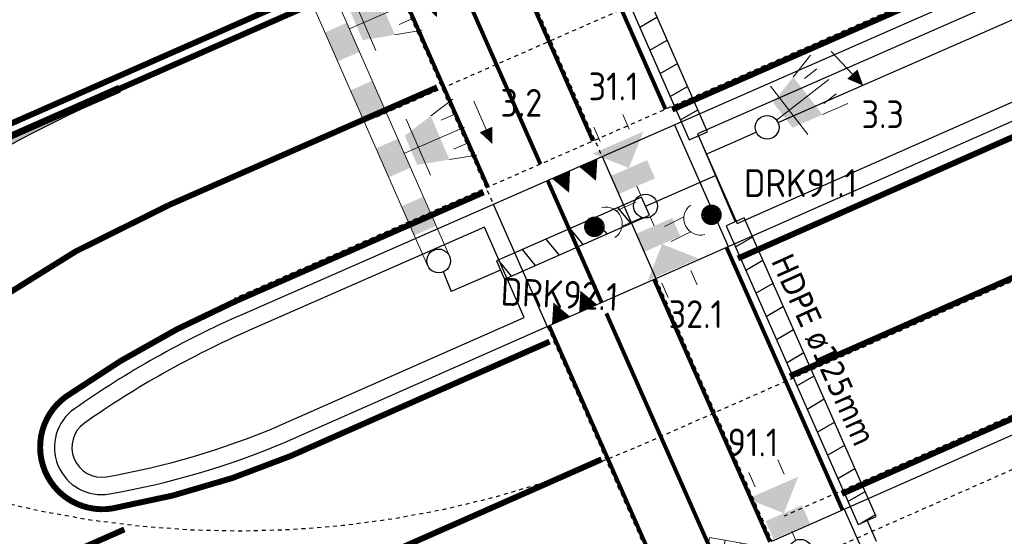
# Model space of a CAD drawing. Header units: metres. Extents: x 144112 to 146497, y 457631 to 458575.
# Tile 55 of 59: x 146258 to 146283, y 458429 to 458442. Entities that reach past the tile are written whole.
import ezdxf
from ezdxf.enums import TextEntityAlignment as Align

# ---------------------------------------------------------------- set-up
doc = ezdxf.new("R2010")
doc.units = ezdxf.units.M
doc.header["$LTSCALE"] = 0.25
for name, pattern in [('STIPPELFIJN', [0.375, 0.25, -0.125]), ('VW-1-1_STREEP', [2, 1, -1]), ('VW-1-3_STREEP', [4, 1, -3]), ('VW-3-3_STREEP', [6, 3, -3]), ('VW-3-9_STREEP', [12, 3, -9])]:
    doc.linetypes.add(name, pattern=pattern)
doc.layers.get('0').update_dxf_attribs({"linetype": 'CONTINUOUS', "lineweight": 0})
for name, color, linetype in [('BUIS', 1, 'CONTINUOUS'), ('INSTALLATIE-T-CODE', 1, 'CONTINUOUS'), ('KABEL-500', 3, 'CONTINUOUS'), ('MASTEN', 7, 'CONTINUOUS'), ('ONDERGROND', 7, 'CONTINUOUS'), ('VRI - INST-T-CODE', 1, 'CONTINUOUS'), ('VRI - MANTELBUIS', 1, 'CONTINUOUS'), ('WEG-NW-BANDEN', 7, 'CONTINUOUS'), ('WEG-NW-MARKERING', 7, 'STIPPELFIJN'), ('WEG-NW-MARKERING 1-1 STREEP DIK 15', 7, 'VW-1-1_STREEP'), ('WEG-NW-MARKERING 1-3 STREEP DIK 15', 7, 'VW-1-3_STREEP'), ('WEG-NW-MARKERING 3-3 STREEP DIK 15', 7, 'VW-3-3_STREEP'), ('WEG-NW-MARKERING 3-9 STREEP DIK 15', 7, 'VW-3-9_STREEP'), ('WEG-NW-MARKERING 50-50 STREEP DIK 10', 7, 'VW-1-1_STREEP'), ('WEG-NW-MARKERING DOORGETROKKEN DIK 10', 7, 'CONTINUOUS'), ('WEG-NW-MARKERING DOORGETROKKEN DIK 15', 7, 'CONTINUOUS'), ('WEG-NW-MARKERING HAAIENTANDEN 50CM HOOG', 7, 'CONTINUOUS'), ('WEG-NW-MARKERING VLAK', 7, 'CONTINUOUS'), ('WEG-NW-VERHARDEBERM', 42, 'STIPPELFIJN'), ('WEG-NW-VERHARDING', 42, 'CONTINUOUS'), ('X-nieuw aan te brengen lussen', 1, 'CONTINUOUS')]:
    doc.layers.add(name, color=color, linetype=linetype)
doc.layers.add('INSTALLATIE', color=3, linetype='CONTINUOUS', lineweight=0)
doc.styles.add('I020-1', font='ISO', dxfattribs={"height": 2})
doc.styles.add('NLCS-ISO-M250-T35', font='NLCS-ISO.ttf', dxfattribs={"height": 3.5})

# ---------------------------------------------------------------- blocks, each defined once
blk = doc.blocks.new('V_MAST')
blk.add_circle((0, 0), 0.3)
blk = doc.blocks.new('V_VGLNT')
for p, q in [((1.948205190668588, 0.3999999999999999), (2.348205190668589, 0.3999999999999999)), ((0.5482051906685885, 0), (0.3, 0)), ((1.948205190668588, -0.4000000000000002), (2.348205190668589, -0.4000000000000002))]:
    blk.add_line(p, q)
for points in [[(0.5482051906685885, 0.5), (1.048205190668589, 0.5), (0.5482051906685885, -0.5000000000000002), (1.048205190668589, -0.5000000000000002)], [(1.048205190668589, -1.776356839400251e-16), (1.748205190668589, 0.7000000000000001), (1.748205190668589, -0.7000000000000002)]]:
    blk.add_solid(points)
at = {"layer": 'VRI - INST-T-CODE', "style": 'I020-1'}
blk.add_attdef('INST', text='', height=1, dxfattribs=at).set_placement((4.114791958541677, -0.0007136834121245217), align=Align.MIDDLE)
blk = doc.blocks.new('V_3X30LNT_S')
for p, q in [((1.3, 0.6000000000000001), (1.979207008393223, 0.769345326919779)), ((1.5, 0.4), (1.9, 0.4)), ((0.3, 0), (1.975461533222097, 0)), ((1.5, -0.4), (1.9, -0.4)), ((1.3, -0.6000000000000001), (1.979207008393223, -0.769345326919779))]:
    blk.add_line(p, q)
blk.add_solid([(0.5000000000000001, 0.4), (0.5000000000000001, -0.4), (1.3, 0.6000000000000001), (1.3, -0.6000000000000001)])
at = {"layer": 'INSTALLATIE'}
blk.add_line((0.7000000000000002, 0.7693453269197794), (0.7000000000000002, -0.7693453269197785), dxfattribs=at)
at = {"layer": 'INSTALLATIE-T-CODE', "style": 'I020-1'}
blk.add_attdef('LNT', text='', height=1, dxfattribs=at).set_placement((3.534426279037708, -0.0006629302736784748), align=Align.MIDDLE)
blk = doc.blocks.new('V_DRKW')
for p, q in [((0.2226397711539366, 0.2010759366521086), (0.7707390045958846, 0.2010759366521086)), ((0.2112448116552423, -0.213015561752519), (0.7592209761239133, -0.213015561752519))]:
    blk.add_line(p, q)
at = {"const_width": 0.2588071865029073}
blk.add_lwpolyline([(1.294329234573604, -0.01652630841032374, 1.135206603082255), (1.553136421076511, -0.05422897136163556, 0.8439146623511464)], format="xyb", close=True, dxfattribs=at)
blk.add_arc((1.132484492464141, -0.01619201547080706), 0.4219776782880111, 101.0944281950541, 258.9055718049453)
at = {"layer": 'VRI - INST-T-CODE', "style": 'I020-1'}
for tag, p in [('INST', (4.034094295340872, -0.006399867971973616)), ('INST1', (4.034094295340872, -1.345365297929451))]:
    blk.add_attdef(tag, text='', height=1, dxfattribs=at).set_placement(p, align=Align.MIDDLE)
blk = doc.blocks.new('wachtijdvoorpeller in onderlicht')
at = {"color": 3}
for p, q in [((0.1174359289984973, -0.2760594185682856), (0.9003421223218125, -2.116455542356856)), ((0.5871796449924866, -1.380297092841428), (1.047278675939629, -1.184570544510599)), ((0.7437608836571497, -1.748376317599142), (1.203859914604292, -1.552649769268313)), ((0.9003421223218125, -2.116455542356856), (1.360441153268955, -1.920728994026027))]:
    blk.add_line(p, q, dxfattribs=at)
blk = doc.blocks.new('N237_ondergrond1')
at = {"layer": 'WEG-NW-MARKERING VLAK'}
h = blk.add_hatch(color=8, dxfattribs=at)
h.dxf.hatch_style = 1
edge = h.paths.add_edge_path()
edge.add_line((146249.7864084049, 458435.4211402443), (146250.6335928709, 458433.1588168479))
edge.add_arc((146271.5857917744, 458413.2314139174), 28.91532511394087, 112.67511595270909, 136.4360264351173, ccw=False)
edge.add_line((146260.4387795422, 458439.911746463), (146260.373601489, 458440.0597682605))
edge.add_line((146260.373601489, 458440.0597682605), (146249.7864084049, 458435.4211402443))
h = blk.add_hatch(color=8, dxfattribs=at)
h.dxf.hatch_style = 1
edge = h.paths.add_edge_path()
edge.add_line((146249.7864084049, 458435.4211402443), (146250.6335928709, 458433.1588168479))
edge.add_arc((146271.5857917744, 458413.2314139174), 28.91532511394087, 112.67511595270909, 136.4360264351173, ccw=False)
edge.add_line((146260.4387795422, 458439.911746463), (146260.373601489, 458440.0597682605))
edge.add_line((146260.373601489, 458440.0597682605), (146249.7864084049, 458435.4211402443))
at = {"layer": 'WEG-NW-BANDEN', "color": 8, "flags": 128}
for points in [[(146348.5175557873, 458471.1185942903), (146275.0119844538, 458438.8543795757), (146276.0141499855, 458436.5852805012), (146321.5535769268, 458456.6981281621)], [(146348.5175557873, 458471.1185942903), (146275.0119844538, 458438.8543795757), (146276.0141499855, 458436.5852805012), (146321.5535769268, 458456.6981281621)], [(146264.398811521, 458431.4552745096), (146270.6353900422, 458434.2097086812), (146269.627807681, 458436.4910725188), (146263.6767139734, 458433.8789254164)], [(146264.398811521, 458431.4552745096), (146270.6353900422, 458434.2097086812), (146269.627807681, 458436.4910725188), (146263.6767139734, 458433.8789254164)]]:
    blk.add_lwpolyline(points, dxfattribs=at)
blk.add_lwpolyline([(146260.0883466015, 458430.1901628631, 0.05662743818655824), (146264.4057105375, 458431.4582513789, 0.05662743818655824)], format="xyb", dxfattribs=at)
blk.add_lwpolyline([(146260.0883466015, 458430.1901628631, 0.05662743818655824), (146264.4057105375, 458431.4582513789, 0.05662743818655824)], format="xyb", dxfattribs=at)
at = {"layer": 'WEG-NW-BANDEN', "color": 8}
for centre, radius, start, end in [((146273.367051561, 458411.8020266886), 24.11, 113.6983823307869, 125.0283339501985), ((146273.367051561, 458411.8020266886), 24.11, 113.6983823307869, 125.0283339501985), ((146259.9594063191, 458430.9299890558), 0.7509782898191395, 125.0283339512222, 279.8861402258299), ((146259.9594063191, 458430.9299890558), 0.7509782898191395, 125.0283339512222, 279.8861402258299)]:
    blk.add_arc(centre, radius, start, end, dxfattribs=at)
at = {"layer": 'WEG-NW-MARKERING', "color": 8, "flags": 128}
for points in [[(146372.8441807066, 458485.7716310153), (146266.8894840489, 458439.2643388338)], [(146372.8441807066, 458485.7716310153), (146266.8894840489, 458439.2643388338)], [(146348.1361333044, 458471.9231360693), (146263.3190034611, 458434.6938752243)], [(146348.1361333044, 458471.9231360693), (146263.3190034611, 458434.6938752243)], [(146265.6559929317, 458453.9987048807), (146272.5999698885, 458438.2761808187)], [(146265.6559929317, 458453.9987048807), (146272.5999698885, 458438.2761808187)], [(146262.9126787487, 458452.7845249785), (146269.8529409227, 458437.0704119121)], [(146262.9126787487, 458452.7845249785), (146269.8529409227, 458437.0704119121)], [(146273.50701341, 458430.9521822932), (146323.2261734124, 458452.9110420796)], [(146273.50701341, 458430.9521822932), (146323.2261734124, 458452.9110420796)], [(146324.4786007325, 458450.0753012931), (146277.1980180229, 458429.1934584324)], [(146324.4786007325, 458450.0753012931), (146277.1980180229, 458429.1934584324)], [(146273.9599114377, 458435.1970067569), (146276.8889753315, 458428.5650323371)], [(146273.9599114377, 458435.1970067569), (146276.8889753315, 458428.5650323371)], [(146271.2156461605, 458433.9849803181), (146274.1447100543, 458427.3530058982)], [(146271.2156461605, 458433.9849803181), (146274.1447100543, 458427.3530058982)]]:
    blk.add_lwpolyline(points, dxfattribs=at)
at = {"layer": 'WEG-NW-MARKERING', "color": 8}
blk.add_arc((146263.4067930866, 458453.8210596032), 25, 199.4097311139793, 293.8290291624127, dxfattribs=at)
blk.add_arc((146263.4067930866, 458453.8210596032), 25, 199.4097311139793, 293.8290291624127, dxfattribs=at)
at = {"layer": 'WEG-NW-MARKERING 1-1 STREEP DIK 15', "color": 8, "ltscale": 0.25, "const_width": 0.15, "flags": 128}
blk.add_lwpolyline([(146239.0571194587, 458419.3719671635), (146260.5360688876, 458428.858314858)], dxfattribs=at)
blk.add_lwpolyline([(146239.0571194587, 458419.3719671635), (146260.5360688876, 458428.858314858)], dxfattribs=at)
at = {"layer": 'WEG-NW-MARKERING 1-3 STREEP DIK 15', "color": 8, "ltscale": 0.25, "flags": 128}
blk.add_lwpolyline([(146253.0314176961, 458431.0756955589, 0.15, 0.15, -0.09657625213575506), (146261.6858064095, 458437.0621661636, 0.15, 0.15, 0), (146268.4382409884, 458440.026050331, 0, 0, 0)], format="xyseb", dxfattribs=at)
blk.add_lwpolyline([(146253.0314176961, 458431.0756955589, 0.15, 0.15, -0.09657625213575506), (146261.6858064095, 458437.0621661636, 0.15, 0.15, 0), (146268.4382409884, 458440.026050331, 0, 0, 0)], format="xyseb", dxfattribs=at)
at = {"layer": 'WEG-NW-MARKERING 1-3 STREEP DIK 15', "color": 8, "ltscale": 0.25, "const_width": 0.15, "flags": 128}
blk.add_lwpolyline([(146083.8658349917, 458347.4455048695), (146197.6913751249, 458397.5510866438), (146272.5886824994, 458430.6286377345)], dxfattribs=at)
blk.add_lwpolyline([(146083.8658349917, 458347.4455048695), (146197.6913751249, 458397.5510866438), (146272.5886824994, 458430.6286377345)], dxfattribs=at)
at = {"layer": 'WEG-NW-MARKERING 3-3 STREEP DIK 15', "color": 8, "ltscale": 0.25, "const_width": 0.15, "flags": 128}
blk.add_lwpolyline([(146302.6871556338, 458440.368948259), (146278.6584577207, 458429.7564840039)], dxfattribs=at)
blk.add_lwpolyline([(146302.6871556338, 458440.368948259), (146278.6584577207, 458429.7564840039)], dxfattribs=at)
at = {"layer": 'WEG-NW-MARKERING 3-9 STREEP DIK 15', "color": 8, "ltscale": 0.25, "const_width": 0.15, "flags": 128}
blk.add_lwpolyline([(146277.3454290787, 458432.7294380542), (146323.1958727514, 458452.9796487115), (146354.52398784, 458467.2594697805), (146494.3887369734, 458532.8482252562)], dxfattribs=at)
blk.add_lwpolyline([(146277.3454290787, 458432.7294380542), (146323.1958727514, 458452.9796487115), (146354.52398784, 458467.2594697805), (146494.3887369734, 458532.8482252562)], dxfattribs=at)
at = {"layer": 'WEG-NW-MARKERING 50-50 STREEP DIK 10', "color": 8, "ltscale": 0.125, "const_width": 0.1, "flags": 128}
for points in [[(146274.2037342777, 458439.4715714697), (146267.578018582, 458454.4734896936)], [(146274.2037342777, 458439.4715714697), (146267.578018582, 458454.4734896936)], [(146265.9284243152, 458453.2581071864), (146272.3723816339, 458438.667725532)], [(146265.9284243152, 458453.2581071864), (146272.3723816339, 458438.667725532)], [(146264.6006936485, 458452.6753188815), (146271.0446509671, 458438.0849372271)], [(146264.6006936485, 458452.6753188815), (146271.0446509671, 458438.0849372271)], [(146263.2729629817, 458452.0925305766), (146269.7169203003, 458437.5021489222)], [(146263.2729629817, 458452.0925305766), (146269.7169203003, 458437.5021489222)], [(146278.6727477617, 458429.3528495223), (146275.7436838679, 458435.9848239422)], [(146278.6727477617, 458429.3528495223), (146275.7436838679, 458435.9848239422)], [(146273.9141736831, 458435.1768063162), (146276.8432375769, 458428.5448318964)], [(146273.9141736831, 458435.1768063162), (146276.8432375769, 458428.5448318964)], [(146272.708981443, 458434.3165670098), (146275.3350387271, 458428.3706589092)], [(146272.708981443, 458434.3165670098), (146275.3350387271, 458428.3706589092)], [(146271.2613839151, 458434.0051807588), (146274.1904478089, 458427.3732063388)], [(146271.2613839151, 458434.0051807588), (146274.1904478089, 458427.3732063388)]]:
    blk.add_lwpolyline(points, dxfattribs=at)
at = {"layer": 'WEG-NW-MARKERING DOORGETROKKEN DIK 10', "color": 8, "const_width": 0.1, "flags": 128}
blk.add_lwpolyline([(146272.5877787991, 458434.5909935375), (146271.2250735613, 458437.6764251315)], dxfattribs=at)
blk.add_lwpolyline([(146272.5877787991, 458434.5909935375), (146271.2250735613, 458437.6764251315)], dxfattribs=at)
at = {"layer": 'WEG-NW-MARKERING DOORGETROKKEN DIK 15', "color": 8, "const_width": 0.15, "flags": 128}
for points in [[(146490.04307882, 458541.846481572), (146409.9883390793, 458506.5044050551), (146348.1696191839, 458471.8559273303), (146274.3713864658, 458439.4632531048)], [(146490.04307882, 458541.846481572), (146409.9883390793, 458506.5044050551), (146348.1696191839, 458471.8559273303), (146274.3713864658, 458439.4632531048)], [(146276.0324004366, 458435.7023921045), (146321.8828441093, 458455.9526027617)], [(146276.0324004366, 458435.7023921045), (146321.8828441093, 458455.9526027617)], [(146267.0242064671, 458443.2277014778), (146250.0503722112, 458435.7537304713)], [(146267.0242064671, 458443.2277014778), (146250.0503722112, 458435.7537304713)], [(146267.145409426, 458442.9532742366), (146255.2040939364, 458437.6952377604)], [(146267.145409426, 458442.9532742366), (146255.2040939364, 458437.6952377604)], [(146269.6098695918, 458437.3732536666), (146263.3491476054, 458434.6251996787)], [(146269.6098695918, 458437.3732536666), (146263.3491476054, 458434.6251996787)]]:
    blk.add_lwpolyline(points, dxfattribs=at)
blk.add_lwpolyline([(146271.2756739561, 458433.6015462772), (146264.7251629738, 458430.7084613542, -0.05670265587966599), (146260.2253177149, 458429.3867497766, -0.7893971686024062), (146259.0581110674, 458432.2105995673, -0.04950667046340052), (146263.3491476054, 458434.6251996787)], format="xyb", dxfattribs=at)
blk.add_lwpolyline([(146271.2756739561, 458433.6015462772), (146264.7251629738, 458430.7084613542, -0.05670265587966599), (146260.2253177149, 458429.3867497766, -0.7893971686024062), (146259.0581110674, 458432.2105995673, -0.04950667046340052), (146263.3491476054, 458434.6251996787)], format="xyb", dxfattribs=at)
at = {"layer": 'WEG-NW-MARKERING HAAIENTANDEN 50CM HOOG', "color": 8, "flags": 128}
for points in [[(146272.447822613, 458437.6630674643, 0, 0.5, 0), (146272.25296776, 458438.1176554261, 0, 0, 0)], [(146272.447822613, 458437.6630674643, 0, 0.5, 0), (146272.25296776, 458438.1176554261, 0, 0, 0)], [(146271.7672363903, 458437.3637856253, 0, 0.5, 0), (146271.5642293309, 458437.8207229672, 0, 0, 0)], [(146271.7672363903, 458437.3637856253, 0, 0.5, 0), (146271.5642293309, 458437.8207229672, 0, 0, 0)], [(146272.0542608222, 458434.8867271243, 0, 0.5, 0), (146272.2506593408, 458434.4392844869, 0, 0, 0)], [(146272.0542608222, 458434.8867271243, 0, 0.5, 0), (146272.2506593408, 458434.4392844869, 0, 0, 0)], [(146271.3730207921, 458434.5889365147, 0, 0.4999999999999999, 0), (146271.5668796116, 458434.1339229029, 0, 0, 0)], [(146271.3730207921, 458434.5889365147, 0, 0.4999999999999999, 0), (146271.5668796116, 458434.1339229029, 0, 0, 0)]]:
    blk.add_lwpolyline(points, format="xyseb", dxfattribs=at)
at = {"layer": 'WEG-NW-MARKERING VLAK', "color": 8, "flags": 128}
blk.add_lwpolyline([(146250.1387619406, 458435.5530879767), (146251.0188494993, 458433.5561995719, -0.09921477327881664), (146260.4387795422, 458439.911746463), (146260.373601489, 458440.0597682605), (146250.1387619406, 458435.5530879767)], format="xyb", dxfattribs=at)
blk.add_lwpolyline([(146250.1387619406, 458435.5530879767), (146251.0188494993, 458433.5561995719, -0.09921477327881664), (146260.4387795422, 458439.911746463), (146260.373601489, 458440.0597682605), (146250.1387619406, 458435.5530879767)], format="xyb", dxfattribs=at)
at = {"layer": 'WEG-NW-VERHARDEBERM', "color": 8, "flags": 128}
blk.add_lwpolyline([(146277.2121823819, 458427.8332282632), (146311.343702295, 458442.9076836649)], dxfattribs=at)
blk.add_lwpolyline([(146277.2121823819, 458427.8332282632), (146311.343702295, 458442.9076836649)], dxfattribs=at)
at = {"layer": 'WEG-NW-VERHARDING', "color": 8, "flags": 128}
for points in [[(146348.3407101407, 458471.5214908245), (146263.4998683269, 458434.2818219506)], [(146348.3407101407, 458471.5214908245), (146263.4998683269, 458434.2818219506)], [(146271.2156461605, 458433.9849803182), (146321.7313408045, 458456.2956359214)], [(146271.2156461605, 458433.9849803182), (146321.7313408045, 458456.2956359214)], [(146276.8889753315, 458428.5650323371), (146305.4498832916, 458441.179182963)], [(146276.8889753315, 458428.5650323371), (146305.4498832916, 458441.179182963)], [(146274.4313225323, 458439.0800267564), (146275.7894216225, 458436.0050243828)], [(146274.4313225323, 458439.0800267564), (146275.7894216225, 458436.0050243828)], [(146272.5999698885, 458438.2761808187), (146273.9599114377, 458435.197006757)], [(146272.5999698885, 458438.2761808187), (146273.9599114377, 458435.197006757)], [(146269.8529409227, 458437.0704119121), (146271.2156461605, 458433.9849803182)], [(146269.8529409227, 458437.0704119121), (146271.2156461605, 458433.9849803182)], [(146264.5765753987, 458431.0527822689), (146271.2156461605, 458433.9849803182)], [(146264.5765753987, 458431.0527822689), (146271.2156461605, 458433.9849803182)], [(146278.7184855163, 458429.373049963), (146281.0589998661, 458424.0736669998)], [(146278.7184855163, 458429.373049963), (146281.0589998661, 458424.0736669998)]]:
    blk.add_lwpolyline(points, dxfattribs=at)
blk.add_lwpolyline([(146260.1638923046, 458429.7566967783, 0.05662743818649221), (146264.5765753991, 458431.0527822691)], format="xyb", dxfattribs=at)
blk.add_lwpolyline([(146260.1638923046, 458429.7566967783, 0.05662743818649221), (146264.5765753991, 458431.0527822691)], format="xyb", dxfattribs=at)
at = {"layer": 'WEG-NW-VERHARDING', "color": 8}
for centre, radius, start, end in [((146273.367051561, 458411.8020266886), 24.55, 113.6983823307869, 125.0283339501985), ((146273.367051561, 458411.8020266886), 24.55, 113.6983823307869, 125.0283339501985), ((146259.9594063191, 458430.9299890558), 1.190978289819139, 125.0283339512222, 279.8861402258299), ((146259.9594063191, 458430.9299890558), 1.190978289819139, 125.0283339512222, 279.8861402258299)]:
    blk.add_arc(centre, radius, start, end, dxfattribs=at)

msp = doc.modelspace()

# ---------------------------------------------------------------- hatches: boundary and pattern name
at = {"layer": 'BUIS'}
h = msp.add_hatch(dxfattribs=at)
h.set_pattern_fill('LINE', color=256, scale=0.2, angle=30.32999999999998, style=0)
h.set_pattern_definition([(30.32999999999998, (0, 0), (-0.3206620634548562, 0.5480883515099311), [])])
h.paths.add_polyline_path([(146267.6377680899, 458455.0243586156), (146274.8041519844, 458438.6976279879), (146275.261988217, 458438.8985906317), (146268.0956043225, 458455.2253212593)])
h = msp.add_hatch(dxfattribs=at)
h.set_pattern_fill('LINE', color=256, scale=0.2, angle=309.4469999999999, style=0)
h.set_pattern_definition([(309.4469999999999, (0, 0), (0.4903550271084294, 0.4034562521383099), [])])
h.paths.add_polyline_path([(146273.5977679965, 458437.2545649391), (146269.9387476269, 458435.6385296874), (146270.1407537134, 458435.1811528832), (146273.799774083, 458436.7971881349)])
h = msp.add_hatch(dxfattribs=at)
h.set_pattern_fill('LINE', color=256, scale=0.2, angle=30.44700000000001, style=0)
h.set_pattern_definition([(30.44700000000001, (0, 0), (-0.3217806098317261, 0.5474324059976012), [])])
h.paths.add_polyline_path([(146275.7352096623, 458436.5276746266), (146279.068282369, 458428.9809451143), (146279.5256591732, 458429.1829512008), (146276.1925864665, 458436.7296807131)])

# ---------------------------------------------------------------- linework, layer by layer
at = {"layer": 'BUIS', "flags": 128}
for points in [[(146267.6377680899, 458455.0243586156), (146274.8041519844, 458438.6976279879), (146275.261988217, 458438.8985906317), (146268.0956043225, 458455.2253212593)], [(146273.5977679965, 458437.2545649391), (146269.9387476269, 458435.6385296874), (146270.1407537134, 458435.1811528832), (146273.799774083, 458436.7971881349)], [(146275.7352096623, 458436.5276746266), (146279.068282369, 458428.9809451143), (146279.5256591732, 458429.1829512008), (146276.1925864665, 458436.7296807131)]]:
    msp.add_lwpolyline(points, close=True, dxfattribs=at)
at = {"layer": 'INSTALLATIE'}
for p, q in [((146261.3194174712, 458452.6552842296), (146268.7526934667, 458435.741684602)), ((146260.7700931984, 458452.4143598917), (146268.1975394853, 458435.5080781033)), ((146278.3905170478, 458440.9278994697), (146279.1832154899, 458440.0822746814)), ((146269.3592409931, 458439.6737290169), (146269.8234832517, 458438.6116879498))]:
    msp.add_line(p, q, dxfattribs=at)
for points in [[(146268.4317909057, 458441.7954446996, 0, 0.35, 0), (146268.2715794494, 458442.1619583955, 0.35, 0.35, 0)], [(146279.1972103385, 458440.0673454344, 0, 0.35, 0), (146278.9236476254, 458440.3591731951, 0.35, 0.35, 0)], [(146269.8316793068, 458438.5929379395, 0, 0.35, 0), (146269.6714678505, 458438.9594516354, 0.35, 0.35, 0)]]:
    msp.add_lwpolyline(points, format="xyseb", dxfattribs=at)
for points in [[(146265.9207931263, 458440.6795520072), (146265.6003702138, 458441.412579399), (146266.4705636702, 458440.9198691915), (146266.1501407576, 458441.6528965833)], [(146266.5616389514, 458439.2134972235), (146266.2412160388, 458439.9465246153), (146267.1114094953, 458439.453814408), (146266.7909865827, 458440.1868417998)], [(146267.2024847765, 458437.7474424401), (146266.882061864, 458438.4804698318), (146267.7522553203, 458437.9877596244), (146267.4318324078, 458438.7207870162)], [(146267.8433306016, 458436.2813876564), (146267.522907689, 458437.0144150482), (146268.3931011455, 458436.5217048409), (146268.0726782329, 458437.2547322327)]]:
    msp.add_solid(points, dxfattribs=at)
at = {"layer": 'KABEL-500'}
for p, q in [((146275.0330701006, 458438.7981093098), (146275.9638980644, 458436.6286776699)), ((146273.6987710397, 458437.025876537), (146275.4626507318, 458437.7969083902)), ((146268.5918577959, 458435.377061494), (146268.7904284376, 458434.8637341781)), ((146270.0397506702, 458435.4098412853), (146268.7904284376, 458434.8637341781)), ((146279.2969707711, 458429.0819481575), (146279.5236797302, 458428.5633089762))]:
    msp.add_line(p, q, dxfattribs=at)
at = {"layer": 'KABEL-500', "flags": 128}
for points in [[(146277.0451466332, 458439.1352367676), (146278.7460787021, 458439.8818364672), (146280.3678041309, 458440.59366955), (146282.8242800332, 458441.6719043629), (146285.1248592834, 458442.6817105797), (146288.9562694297, 458444.3634530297), (146291.9344480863, 458445.6706817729), (146299.8760276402, 458449.1565240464), (146305.1066268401, 458451.4524204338), (146306.8708797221, 458452.2268138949), (146315.9937582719, 458456.2311703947), (146322.2554253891, 458458.9796392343), (146324.8665075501, 458460.1257362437)], [(146275.2302278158, 458438.3386042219), (146275.9011832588, 458438.6331104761), (146276.4957422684, 458438.8940836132)]]:
    msp.add_lwpolyline(points, dxfattribs=at)

# ---------------------------------------------------------------- block references
at = {"layer": 'INSTALLATIE'}
ref = msp.add_blockref('V_3X30LNT_S', (146265.938541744, 458441.3879687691), dxfattribs=dict(at, rotation=23.31604674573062))
ref.add_attrib('LNT', '3.1', dxfattribs={"layer": 'X-nieuw aan te brengen lussen', "height": 0.7, "style": 'I020-1'}).set_placement((146269.1845934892, 458442.7862954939), align=Align.MIDDLE)
ref = msp.add_blockref('V_3X30LNT_S', (146276.7704444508, 458439.0146601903), dxfattribs=dict(at, rotation=37.75409639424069))
ref.add_attrib('LNT', '3.3', dxfattribs={"layer": 'VRI - INST-T-CODE', "height": 0.6999999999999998, "style": 'I020-1'}).set_placement((146279.6904624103, 458439.3447531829), align=Align.MIDDLE)
ref = msp.add_blockref('V_VGLNT', (146273.6987710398, 458437.025876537), dxfattribs=dict(at, rotation=113.519084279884))
ref.add_attrib('INST', '31.1', dxfattribs={"layer": 'VRI - INST-T-CODE', "height": 0.7, "style": 'I020-1'}).set_placement((146272.8912546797, 458440.0492503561), align=Align.MIDDLE)
ref = msp.add_blockref('V_3X30LNT_S', (146267.3165431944, 458438.2355325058), dxfattribs=dict(at, rotation=23.31604674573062))
ref.add_attrib('LNT', '3.2', dxfattribs={"layer": 'X-nieuw aan te brengen lussen', "height": 0.7, "style": 'I020-1'}).set_placement((146270.5625949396, 458439.6338592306), align=Align.MIDDLE)
ref = msp.add_blockref('V_DRKW', (146274.0620918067, 458436.2329047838), dxfattribs=dict(at, rotation=25.87590893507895))
ref.add_attrib('INST', 'DRK91.1', (146276.1847007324, 458437.2553725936), dxfattribs={"layer": 'VRI - INST-T-CODE', "height": 0.6999999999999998, "style": 'I020-1'})
ref = msp.add_blockref('V_DRKW', (146273.7350038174, 458437.0092757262, 110), dxfattribs=dict(at, rotation=203.132630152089))
ref.add_attrib('INST', 'DRK92.1', dxfattribs={"layer": 'VRI - INST-T-CODE', "height": 0.6999999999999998, "rotation": 177.2567212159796, "style": 'I020-1', "text_generation_flag": 6}).set_placement((146273.0325648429, 458435.0765527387, 110), align=Align.TOP_RIGHT)
ref = msp.add_blockref('V_VGLNT', (146273.6987710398, 458437.025876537), dxfattribs=dict(at, rotation=293.5190842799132))
ref.add_attrib('INST', '32.1', dxfattribs={"layer": 'VRI - INST-T-CODE', "height": 0.7, "style": 'I020-1'}).set_placement((146274.9684974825, 458434.2969165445), align=Align.MIDDLE)
ref = msp.add_blockref('V_VGLNT', (146277.6109094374, 458428.3059645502), dxfattribs=dict(at, rotation=113.519084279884))
ref.add_attrib('INST', '91.1', dxfattribs={"layer": 'VRI - INST-T-CODE', "height": 0.7, "style": 'I020-1'}).set_placement((146276.4149477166, 458431.0549673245), align=Align.MIDDLE)
at = {"layer": 'INSTALLATIE', "color": 3, "rotation": 236.9158308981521}
msp.add_blockref('wachtijdvoorpeller in onderlicht', (146277.5807082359, 458428.255400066), dxfattribs=at)
at = {"layer": 'MASTEN'}
for p, rotation in [((146276.7704444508, 458439.0146601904), 113.6655027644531), ((146273.6987710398, 458437.025876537), 23.89042166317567), ((146273.6987710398, 458437.025876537), 23.89042166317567), ((146268.4732486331, 458435.6395193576), 293.513618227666), ((146277.6109094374, 458428.3059645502), 23.89042166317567)]:
    msp.add_blockref('V_MAST', p, dxfattribs=dict(at, rotation=rotation))
at = {"layer": 'ONDERGROND'}
msp.add_blockref('N237_ondergrond1', (0, 0), dxfattribs=at)

# ---------------------------------------------------------------- texts
at = {"layer": 'VRI - MANTELBUIS', "insert": (146279.5288815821, 458431.153686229), "char_height": 0.7, "attachment_point": 3, "rotation": 294.30794726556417, "style": 'NLCS-ISO-M250-T35'}
msp.add_mtext('{\\fTahoma|b0|i0|c0|p34;\\H0.83333x;HDPE ø125mm}', dxfattribs=at)

doc.saveas('drawing.dxf')
